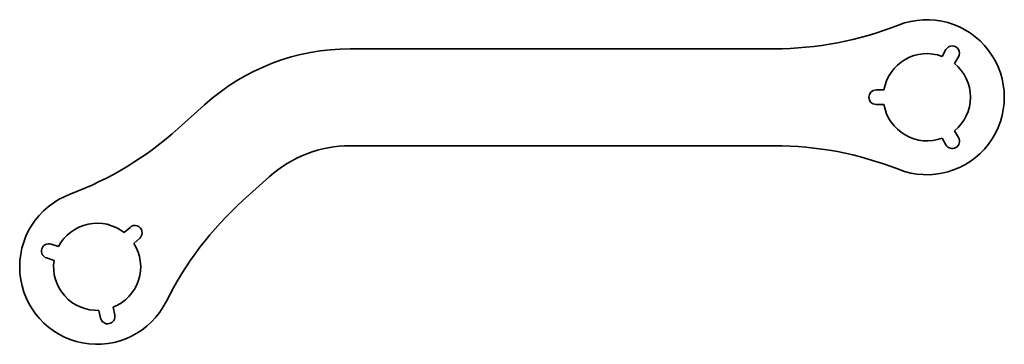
# Model space of a CAD drawing. Header units: millimetres. Extents: x -16 to 187, y -16 to 51.
import ezdxf

# ---------------------------------------------------------------- set-up
doc = ezdxf.new("R2010")
doc.units = ezdxf.units.MM
doc.layers.get('0').update_dxf_attribs({"true_color": 0xffffff})

msp = doc.modelspace()

# ---------------------------------------------------------------- linework, layer by layer
at = {"color": 252, "linetype": 'Continuous', "lineweight": 35, "true_color": 0x989898}
for p, q in [((139.904814, 45), (52.306679, 45)), ((174.602304, 43.435213), (175.415244, 44.843267)), ((178.01332, 43.343267), (177.20038, 41.935213)), ((160.964282, 36.5), (162.590162, 36.5)), ((22.195802, 33.441517), (16.761949, 28.548854)), ((162.590162, 33.5), (160.964282, 33.5)), ((175.415244, 25.156733), (174.602304, 26.564787)), ((177.20038, 28.064787), (178.01332, 26.656733)), ((52.306679, 25), (139.904814, 25)), ((30.144561, 13.685957), (35.578414, 18.578621)), ((5.59106, 7.052662), (6.799325, 8.140589)), ((-9.522568, 4.671263), (-7.976264, 4.168839)), ((8.806717, 5.911154), (7.598452, 4.823228)), ((-8.903315, 1.315669), (-10.449619, 1.818094)), ((0.715851, -10.582417), (0.377812, -8.992066)), ((3.312255, -8.368331), (3.650294, -9.958682))]:
    msp.add_line(p, q, dxfattribs=at)
for centre, radius, start, end in [((171.464282, 35), 16, 248.471096, 111.528904), ((139.904814, 115), 70, 270, 291.528904), ((52.306679, 0), 45, 90, 132), ((176.714282, 44.093267), 1.5, 330, 150), ((171.464282, 35), 9, 69.594068, 170.405932), ((171.464282, 35), 9, 309.594068, 50.405932), ((160.964282, 35), 1.5, 90, 270), ((171.464282, 35), 9, 189.594068, 290.405932), ((-30.077193, 80.568992), 70, 290.471096, 312), ((176.714282, 25.906733), 1.5, 210, 30), ((52.306679, 0), 25, 90, 132), ((139.904814, -45), 70, 68.471096, 90), ((0, 0), 16, 110.471096, 333.528904), ((76.983704, -38.33418), 70, 132, 153.528904), ((0, 0), 9, 51.594068, 152.405932), ((7.803021, 7.025871), 1.5, 312, 132), ((-9.986093, 3.244678), 1.5, 72, 252), ((0, 0), 9, 291.594068, 32.405932), ((0, 0), 9, 171.594068, 272.405932), ((2.183073, -10.27055), 1.5, 192, 12)]:
    msp.add_arc(centre, radius, start, end, dxfattribs=at)

doc.saveas('drawing.dxf')
